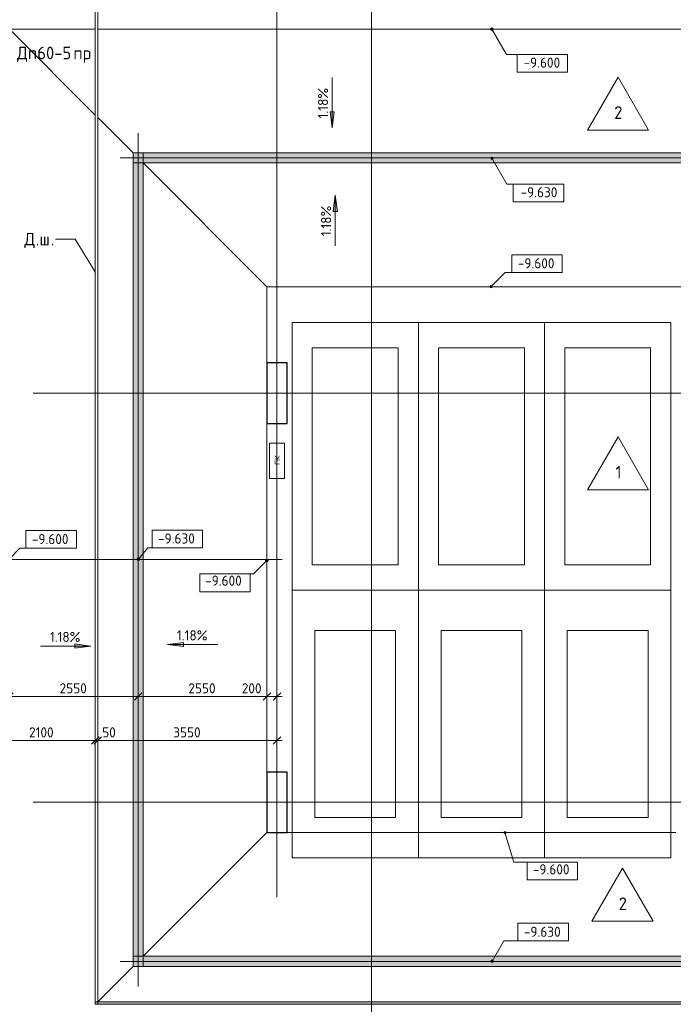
# Model space of a CAD drawing. Header units: millimetres. Extents: x 25887 to 100685, y -10965 to 131188.
# Tile 47 of 49: x 65704 to 78650, y 101400 to 120898. Entities that reach past the tile are written whole.
import ezdxf

# ---------------------------------------------------------------- set-up
doc = ezdxf.new("R2010")
doc.units = ezdxf.units.MM
for name, pattern in [('3_ Штрих_ 1 х 1 мм', [2, 1, -1]), ('4_ Штрихпунктир_ 10 х 2 мм', [14, 10, -2, 0, -2]), ('4_ Штрихпунктир_ 15 х 2 мм', [19, 15, -2, 0, -2])]:
    doc.linetypes.add(name, pattern=pattern)
for name, color, linetype, lineweight in [('A-ANNO-DIMS', 7, 'Continuous', 5), ('A-ANNO-DIMS-100', 7, 'Continuous', 5), ('A-ANNO-NOTE', 7, 'Continuous', 5), ('A-DETL', 7, 'Continuous', 25), ('A-DETL-GENF', 7, 'Continuous', 13), ('A-DETL-MBND', 7, 'Continuous', 25), ('A-DOOR-IDEN', 7, 'Continuous', 5), ('A-FLOR', 7, 'Continuous', 13), ('A-FLOR-IDEN', 7, 'Continuous', 5), ('A-GENM', 7, 'Continuous', 13), ('C-PRKG', 7, 'Continuous', 13), ('G-ANNO-DIMS', 7, 'Continuous', 5), ('G-ANNO-TEXT', 7, 'Continuous', 5), ('M-EQPM', 7, 'Continuous', 13), ('S-COLS', 7, 'Continuous', 25), ('S-GRID', 7, 'Continuous', 5)]:
    doc.layers.add(name, color=color, linetype=linetype, lineweight=lineweight)
doc.styles.add('GOST Common', font='GOST_Common.ttf', dxfattribs={"height": 100})
doc.styles.add('GOST Common_2', font='GOST_Common.ttf', dxfattribs={"height": 200})
doc.styles.add('GOST Common_3', font='GOST_Common.ttf', dxfattribs={"height": 250})
doc.dimstyles.new('2_мм', dxfattribs={"dimscale": 304.8, "dimtxt": 201.142999, "dimasz": 0.492126, "dimexe": 0.328084, "dimexo": 0.492126, "dimgap": 0, "dimtad": 1, "dimdec": 0, "dimdsep": 46, "dimtxsty": 'GOST Common_2', "dimblk1": 'OBLIQUE', "dimblk2": 'OBLIQUE', "dimsah": 1, "dimcen": 0.09, "dimdle": 0.328084, "dimadec": 5, "dimazin": 2, "dimtfac": 1, "dimtdec": 4, "dimtix": 1, "dimtmove": 1, "dimatfit": 3, "dimfxl": 1, "dimtvp": 1, "dimtolj": 1, "dimtzin": 0, "dimarcsym": 2})
doc.dimstyles.new('2_мм_1', dxfattribs={"dimscale": 304.8, "dimtxt": 201.142999, "dimasz": 0.492126, "dimexe": 0.328084, "dimexo": 0.492126, "dimgap": 0, "dimtad": 1, "dimdec": 0, "dimdsep": 46, "dimtxsty": 'GOST Common_2', "dimblk1": 'OBLIQUE', "dimblk2": 'OBLIQUE', "dimsah": 1, "dimcen": 0.09, "dimdle": 0.328084, "dimadec": 5, "dimazin": 2, "dimtfac": 1, "dimtdec": 4, "dimtix": 1, "dimtmove": 0, "dimatfit": 3, "dimfxl": 1, "dimtvp": 1, "dimtolj": 1, "dimtzin": 0, "dimarcsym": 2})

# ---------------------------------------------------------------- blocks, each defined once
blk = doc.blocks.new('АР_Машиноместо - 5300x2500_С-V23--02_Подвал_МП_часть Б')
at = {"layer": 'C-PRKG'}
for p, q in [((2500, 0), (0, 0)), ((0, 0), (0, -5300)), ((2500, 0), (2500, -5300)), ((400, -500), (400, -4800)), ((400, -500), (2100, -500)), ((2100, -500), (2100, -4800)), ((400, -4800), (2100, -4800)), ((2500, -5300), (0, -5300))]:
    blk.add_line(p, q, dxfattribs=at)
blk = doc.blocks.new('АР_Машиноместо - 4900x2400_М__5300х2500_-3113489--02_Подвал_МП_часть Б')
at = {"layer": 'C-PRKG'}
for p, q in [((2500, 5300), (0, 5300)), ((0, 0), (0, 5300)), ((2500, 0), (2500, 5300)), ((450, 4500), (2050, 4500)), ((450, 800), (450, 4500)), ((2050, 800), (2050, 4500)), ((450, 800), (2050, 800)), ((2500, 0), (0, 0))]:
    blk.add_line(p, q, dxfattribs=at)
blk = doc.blocks.new('АР_Машиноместо - 5300x2500_С-V21--02_Подвал_МП_часть Б')
at = {"layer": 'C-PRKG'}
for p, q in [((2500, 5300), (0, 5300)), ((0, 0), (0, 5300)), ((2500, 0), (2500, 5300)), ((400, 4800), (2100, 4800)), ((400, 500), (400, 4800)), ((2100, 500), (2100, 4800)), ((400, 500), (2100, 500)), ((2500, 0), (0, 0))]:
    blk.add_line(p, q, dxfattribs=at)
blk = doc.blocks.new('АР_Машиноместо - 4900x2400_М__5300х2500_-V22--02_Подвал_МП_часть Б')
at = {"layer": 'C-PRKG'}
for p, q in [((2500, 0), (0, 0)), ((0, 0), (0, -5300)), ((2500, 0), (2500, -5300)), ((450, -800), (450, -4500)), ((450, -800), (2050, -800)), ((2050, -800), (2050, -4500)), ((450, -4500), (2050, -4500)), ((2500, -5300), (0, -5300))]:
    blk.add_line(p, q, dxfattribs=at)
blk = doc.blocks.new('АР_Лоток - 200х100h_ЛВ1-7189167--02_Подвал_МП_часть Б')
at = {"layer": 'M-EQPM', "true_color": 0xdddddd}
blk.add_hatch(color=254, dxfattribs=at).paths.add_polyline_path([(20940, -100), (20940, 100), (0, 100), (0, -100), (7193.96384, -100)])
at = {"layer": 'M-EQPM'}
blk.add_line((200, 100), (0, 100), dxfattribs=at)
blk = doc.blocks.new('АР_Лоток - 200х100h_ЛВ1-7189168--02_Подвал_МП_часть Б')
at = {"layer": 'M-EQPM', "true_color": 0xdddddd}
blk.add_hatch(color=254, dxfattribs=at).paths.add_polyline_path([(0, 100), (0, -100), (16110, -100), (16110, 100), (200, 100)])
at = {"layer": 'M-EQPM'}
for p, q in [((0, -100), (200, -100)), ((15910, -100), (16110, -100))]:
    blk.add_line(p, q, dxfattribs=at)
blk = doc.blocks.new('АР_Лоток - 200х100h_ЛВ1-7189169--02_Подвал_МП_часть Б')
at = {"layer": 'M-EQPM', "true_color": 0xdddddd}
blk.add_hatch(color=254, dxfattribs=at).paths.add_polyline_path([(20940, -100), (20940, 100), (0, 100), (0, -100), (14844, -100)])
at = {"layer": 'M-EQPM'}
blk.add_line((0, -100), (200, -100), dxfattribs=at)
blk = doc.blocks.new('АР_Канал вертикальный прямоугольный - ПК-V47--02_Подвал_МП_часть Б')
at = {"layer": 'A-DETL-GENF', "linetype": '3_ Штрих_ 1 х 1 мм'}
for p, q in [((350, 150), (-350, 150)), ((-350, 150), (-350, -150)), ((350, -150), (350, 150)), ((-350, -150), (350, -150))]:
    blk.add_line(p, q, dxfattribs=at)
at = {"layer": 'M-EQPM'}
for p, q in [((-350, -150), (-350, 150)), ((-350, 150), (350, 150)), ((350, 150), (350, -150)), ((350, -150), (-350, -150))]:
    blk.add_line(p, q, dxfattribs=at)
blk = doc.blocks.new('АР-Заполнение деф_ шва - Д_ш_-4426293--02_Подвал_МП_часть Б')
at = {"layer": 'A-DETL-MBND', "lineweight": 13, "true_color": 0x808080}
for points in [[(75144, 101400), (88890, 101400), (88890, 101450), (67200, 101450), (67200, 101400), (67494, 101400)], [(88890, 101400), (88890, 101400), (75144, 101400)]]:
    blk.add_hatch(color=8, dxfattribs=at).paths.add_polyline_path(points)
at = {"layer": 'A-DETL-MBND', "lineweight": 13}
for p, q in [((88890, 101450), (67200, 101450)), ((67200, 101450), (67200, 101400)), ((67200, 101400), (88890, 101400)), ((88890, 101400), (67200, 101400)), ((67200, 101400), (67200, 101400))]:
    blk.add_line(p, q, dxfattribs=at)
blk = doc.blocks.new('АР-Заполнение деф_ шва - Д_ш_-4425143--02_Подвал_МП_часть Б')
at = {"layer": 'A-GENM'}
for p, q in [((0, 25), (24910, 25)), ((0, -25), (24910, -25))]:
    blk.add_line(p, q, dxfattribs=at)
blk = doc.blocks.new('DIMBLOCK30--02_Подвал_МП_часть Б')
at = {"layer": 'A-ANNO-DIMS-100', "lineweight": 25}
for p, q in [((65500, 107496), (65425, 107421)), ((65500, 107496), (65575, 107571)), ((68050, 107496), (67975, 107421)), ((68050, 107496), (68125, 107571))]:
    blk.add_line(p, q, dxfattribs=at)
at = {"layer": 'A-ANNO-DIMS-100'}
for p, q in [((65500, 107452), (65500, 107596)), ((65500, 107496), (68050, 107496)), ((65500, 107496), (65500, 107452)), ((68050, 107452), (68050, 107596)), ((68050, 107496), (68050, 107452))]:
    blk.add_line(p, q, dxfattribs=at)
at = {"layer": 'A-ANNO-DIMS-100', "color": 0, "insert": (66495, 107757), "char_height": 200, "width": 670.93, "attachment_point": 1, "line_spacing_factor": 1.022761, "style": 'GOST Common_2'}
blk.add_mtext('2550', dxfattribs=at)
blk = doc.blocks.new('_Oblique')
at = {"color": 0, "linetype": 'ByBlock', "lineweight": -2}
blk.add_line((-0.5, -0.5), (0.5, 0.5), dxfattribs=at)
blk = doc.blocks.new('DIMBLOCK31--02_Подвал_МП_часть Б')
at = {"layer": 'A-ANNO-DIMS-100', "lineweight": 25}
for p, q in [((68050, 107496), (67975, 107421)), ((68050, 107496), (68125, 107571)), ((70600, 107496), (70525, 107421)), ((70600, 107496), (70675, 107571))]:
    blk.add_line(p, q, dxfattribs=at)
at = {"layer": 'A-ANNO-DIMS-100'}
for p, q in [((68050, 107452), (68050, 107596)), ((68050, 107496), (70600, 107496)), ((68050, 107496), (68050, 107452)), ((70600, 107452), (70600, 107596)), ((70600, 107496), (70600, 107452))]:
    blk.add_line(p, q, dxfattribs=at)
at = {"layer": 'A-ANNO-DIMS-100', "color": 0, "insert": (69045, 107757), "char_height": 200, "width": 670.93, "attachment_point": 1, "line_spacing_factor": 1.022761, "style": 'GOST Common_2'}
blk.add_mtext('2550', dxfattribs=at)
blk = doc.blocks.new('DIMBLOCK32--02_Подвал_МП_часть Б')
at = {"layer": 'A-ANNO-DIMS-100'}
for p, q in [((70103, 107496), (70622, 107496)), ((70600, 107452), (70600, 107596)), ((70600, 107496), (70900, 107496)), ((70600, 107496), (70600, 107452)), ((70622, 107496), (70700, 107496)), ((70800, 107452), (70800, 107596)), ((70800, 107496), (70800, 107452))]:
    blk.add_line(p, q, dxfattribs=at)
at = {"layer": 'A-ANNO-DIMS-100', "lineweight": 25}
for p, q in [((70600, 107496), (70525, 107421)), ((70600, 107496), (70675, 107571)), ((70800, 107496), (70725, 107421)), ((70800, 107496), (70875, 107571))]:
    blk.add_line(p, q, dxfattribs=at)
at = {"layer": 'A-ANNO-DIMS-100', "color": 0, "insert": (70103, 107757), "char_height": 200, "width": 503.2, "attachment_point": 1, "line_spacing_factor": 1.022761, "style": 'GOST Common_2'}
blk.add_mtext('200', dxfattribs=at)
blk = doc.blocks.new('DIMBLOCK62--02_Подвал_МП_часть Б')
at = {"layer": 'A-ANNO-DIMS-100'}
for p, q in [((65100, 106580), (65100, 106724)), ((67200, 106580), (67200, 106724)), ((65000, 106624), (67200, 106624)), ((65100, 106624), (65100, 106580)), ((67200, 106624), (67200, 106580))]:
    blk.add_line(p, q, dxfattribs=at)
at = {"layer": 'A-ANNO-DIMS-100', "lineweight": 25}
for p, q in [((65100, 106624), (65175, 106699)), ((67200, 106624), (67275, 106699)), ((65100, 106624), (65025, 106549)), ((67200, 106624), (67125, 106549))]:
    blk.add_line(p, q, dxfattribs=at)
at = {"layer": 'A-ANNO-DIMS-100', "color": 0, "insert": (65889, 106885), "char_height": 200, "width": 625.93, "attachment_point": 1, "line_spacing_factor": 1.022761, "style": 'GOST Common_2'}
blk.add_mtext('2100', dxfattribs=at)
blk = doc.blocks.new('DIMBLOCK63--02_Подвал_МП_часть Б')
at = {"layer": 'A-ANNO-DIMS-100'}
for p, q in [((67200, 106580), (67200, 106724)), ((67250, 106580), (67250, 106724)), ((67200, 106624), (67250, 106624)), ((67200, 106624), (67200, 106580)), ((67238, 106624), (67225, 106624)), ((67617, 106624), (67238, 106624)), ((67250, 106624), (67250, 106580))]:
    blk.add_line(p, q, dxfattribs=at)
at = {"layer": 'A-ANNO-DIMS-100', "lineweight": 25}
for p, q in [((67200, 106624), (67275, 106699)), ((67250, 106624), (67325, 106699)), ((67200, 106624), (67125, 106549)), ((67250, 106624), (67175, 106549))]:
    blk.add_line(p, q, dxfattribs=at)
at = {"layer": 'A-ANNO-DIMS-100', "color": 0, "insert": (67338, 106885), "char_height": 200, "width": 335.47, "attachment_point": 1, "line_spacing_factor": 1.022761, "style": 'GOST Common_2'}
blk.add_mtext('50', dxfattribs=at)
blk = doc.blocks.new('DIMBLOCK64--02_Подвал_МП_часть Б')
at = {"layer": 'A-ANNO-DIMS-100'}
for p, q in [((67250, 106580), (67250, 106724)), ((70800, 106580), (70800, 106724)), ((67250, 106624), (70900, 106624)), ((67250, 106624), (67250, 106580)), ((70800, 106624), (70800, 106580))]:
    blk.add_line(p, q, dxfattribs=at)
at = {"layer": 'A-ANNO-DIMS-100', "lineweight": 25}
for p, q in [((67250, 106624), (67325, 106699)), ((70800, 106624), (70875, 106699)), ((67250, 106624), (67175, 106549)), ((70800, 106624), (70725, 106549))]:
    blk.add_line(p, q, dxfattribs=at)
at = {"layer": 'A-ANNO-DIMS-100', "color": 0, "insert": (68745, 106885), "char_height": 200, "width": 670.93, "attachment_point": 1, "line_spacing_factor": 1.022761, "style": 'GOST Common_2'}
blk.add_mtext('3550', dxfattribs=at)
blk = doc.blocks.new('Высотные отметки - Frame_2-749557--02_Подвал_МП_часть Б')
at = {"layer": 'G-ANNO-DIMS'}
for p, q in [((-5, 3.5), (-5, 0)), ((5, 3.5), (-5, 3.5)), ((5, 0), (5, 3.5)), ((-5, 0), (5, 0))]:
    blk.add_line(p, q, dxfattribs=at)
blk = doc.blocks.new('Марка полов - Марка полов-4106608--02_Подвал_МП_часть Б')
at = {"layer": 'A-FLOR-IDEN'}
for p, q in [((0, 7), (-6.06, -3.5)), ((6.06, -3.5), (0, 7)), ((-6.06, -3.5), (6.06, -3.5))]:
    blk.add_line(p, q, dxfattribs=at)

msp = doc.modelspace()

# ---------------------------------------------------------------- hatches: boundary and pattern name
at = {"layer": 'G-ANNO-DIMS'}
h = msp.add_hatch(color=256, dxfattribs=at)
edge = h.paths.add_edge_path()
edge.add_arc((75054.252037, 120710), 25, 0, 360)
for points in [[(71893.460309, 118753.48642), (71935.259977, 119070.98642), (71851.660641, 119070.98642)], [(71954.077649, 117419.532705), (71912.277981, 117102.032705), (71995.877317, 117102.032705)], [(67113.425037, 108493.754495), (66795.925037, 108535.554163), (66795.925037, 108451.954827)], [(68629.230773, 108524.063165), (68946.730773, 108482.263497), (68946.730773, 108565.862833)]]:
    msp.add_hatch(color=256, dxfattribs=at).paths.add_polyline_path(points)
h = msp.add_hatch(color=256, dxfattribs=at)
edge = h.paths.add_edge_path()
edge.add_arc((75058.471783, 118153.046162), 25, 0, 360)
h = msp.add_hatch(color=256, dxfattribs=at)
edge = h.paths.add_edge_path()
edge.add_arc((75038.603865, 115610), 25, 0, 360)
h = msp.add_hatch(color=256, dxfattribs=at)
edge = h.paths.add_edge_path()
edge.add_arc((68056.252891, 110214.229127), 25, 0, 360)
h = msp.add_hatch(color=256, dxfattribs=at)
edge = h.paths.add_edge_path()
edge.add_arc((70600, 110189.479527), 25, 0, 360)
h = msp.add_hatch(color=256, dxfattribs=at)
edge = h.paths.add_edge_path()
edge.add_arc((75314.944101, 104800), 25, 0, 360)
h = msp.add_hatch(color=256, dxfattribs=at)
edge = h.paths.add_edge_path()
edge.add_arc((75062.109631, 102253.300567), 25, 0, 360)

# ---------------------------------------------------------------- linework, layer by layer
at = {"layer": 'A-DETL', "linetype": '4_ Штрихпунктир_ 15 х 2 мм', "lineweight": 5}
for p, q in [((68050, 101750), (68050, 118650)), ((88890, 118160), (67690, 118160)), ((65500, 110205), (70900, 110205)), ((88890, 102250), (67690, 102250))]:
    msp.add_line(p, q, dxfattribs=at)
at = {"layer": 'A-FLOR'}
for p, q in [((67200, 101450.058819), (67200, 126310)), ((67250, 126310), (67250, 101450.058819)), ((65220, 120710), (67200, 120710)), ((67200, 119010), (65500, 120710)), ((67250, 120710), (88890, 120710)), ((67950, 118260), (67250, 118960)), ((67950, 102150), (67950, 118260)), ((67950, 118260), (88890, 118260)), ((70600, 115610), (68150, 118060)), ((68150, 118060), (68150, 102350)), ((88890, 118060), (68150, 118060)), ((70600, 115610), (70600, 114100)), ((88890, 115610), (70600, 115610)), ((70600, 112900), (70600, 106000)), ((70600, 104800), (68150, 102350)), ((71000, 104800), (78700, 104800)), ((68150, 102350), (88890, 102350)), ((67250.058819, 101450.058819), (67950, 102150)), ((88890, 102150), (67950, 102150))]:
    msp.add_line(p, q, dxfattribs=at)
at = {"layer": 'G-ANNO-DIMS'}
for p, q in [((75054.252037, 120710), (75343.816406, 120208.459802)), ((75343.816406, 120208.459802), (76056.324954, 120208.459802)), ((71893.460309, 119753.48642), (71893.460309, 118753.48642)), ((71935.259977, 119070.98642), (71851.660641, 119070.98642)), ((71851.660641, 119070.98642), (71893.460309, 118753.48642)), ((71893.460309, 118753.48642), (71935.259977, 119070.98642)), ((75058.471783, 118153.046162), (75355.044962, 117639.366346)), ((75355.044962, 117639.366346), (75980.34266, 117639.366346)), ((71954.077649, 117419.532705), (71912.277981, 117102.032705)), ((71995.877317, 117102.032705), (71954.077649, 117419.532705)), ((71954.077649, 116419.532705), (71954.077649, 117419.532705)), ((71912.277981, 117102.032705), (71995.877317, 117102.032705)), ((75038.603865, 115610), (75321.688209, 115893.084345)), ((75321.688209, 115893.084345), (75951.770634, 115893.084345)), ((65500, 110222.67598), (65707.773292, 110430.449273)), ((65707.773292, 110430.449273), (66326.615112, 110430.449273)), ((68056.252891, 110214.229127), (68241.920224, 110442.24164)), ((68241.920224, 110442.24164), (68824.980793, 110442.24164)), ((70600, 110189.479527), (70331.689139, 109921.168666)), ((70331.689139, 109921.168666), (69769.001683, 109921.168666)), ((66113.425037, 108493.754495), (67113.425037, 108493.754495)), ((67113.425037, 108493.754495), (66795.925037, 108535.554163)), ((66795.925037, 108535.554163), (66795.925037, 108451.954827)), ((66795.925037, 108451.954827), (67113.425037, 108493.754495)), ((68946.730773, 108565.862833), (68629.230773, 108524.063165)), ((68629.230773, 108524.063165), (68946.730773, 108482.263497)), ((69629.230773, 108524.063165), (68629.230773, 108524.063165)), ((68946.730773, 108482.263497), (68946.730773, 108565.862833)), ((75314.944101, 104800), (75493.000095, 104213.911549)), ((75493.000095, 104213.911549), (76253.563784, 104213.911549)), ((75062.109631, 102253.300567), (75293.782194, 102654.569216)), ((75293.782194, 102654.569216), (76071.716931, 102654.569216))]:
    msp.add_line(p, q, dxfattribs=at)
for centre in [(75054.252037, 120710), (75058.471783, 118153.046162), (75038.603865, 115610), (68056.252891, 110214.229127), (70600, 110189.479527), (75314.944101, 104800), (75062.109631, 102253.300567)]:
    msp.add_circle(centre, 25, dxfattribs=at)
at = {"layer": 'G-ANNO-TEXT'}
for p, q in [((66422.676398, 116551.337382), (66415.988898, 116551.337382)), ((66800.144055, 116551.337382), (66422.676398, 116551.337382)), ((67203.207439, 115888.074192), (66800.144055, 116551.337382))]:
    msp.add_line(p, q, dxfattribs=at)
at = {"layer": 'S-COLS'}
for p, q in [((71000, 114100), (70600, 114100)), ((70600, 114100), (70600, 112900)), ((71000, 112900), (71000, 114100)), ((70600, 112900), (71000, 112900)), ((71000, 106000), (70600, 106000)), ((70600, 106000), (70600, 104800)), ((71000, 104800), (71000, 106000)), ((70600, 104800), (71000, 104800))]:
    msp.add_line(p, q, dxfattribs=at)
at = {"layer": 'S-GRID', "linetype": '4_ Штрихпунктир_ 10 х 2 мм'}
for p, q in [((72670, 80104.964717), (72670, 130172)), ((70800, 103519.533888), (70800, 128910)), ((91551.922019, 113500), (65971.051649, 113500)), ((91551.922019, 105400), (65971.051649, 105400))]:
    msp.add_line(p, q, dxfattribs=at)

# ---------------------------------------------------------------- block references
at = {"layer": 'A-FLOR-IDEN', "xscale": 99.99999999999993, "yscale": 99.99999999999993, "zscale": 99.99999999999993}
for p in [(77555.667623, 119061.99916), (77555.667623, 111940.023442), (77644.79155, 103394.414727)]:
    msp.add_blockref('Марка полов - Марка полов-4106608--02_Подвал_МП_часть Б', p, dxfattribs=at)
at = {"layer": 'A-GENM', "rotation": 270}
msp.add_blockref('АР-Заполнение деф_ шва - Д_ш_-4425143--02_Подвал_МП_часть Б', (67225, 126310), dxfattribs=at)
at = {"layer": 'A-GENM'}
msp.add_blockref('АР-Заполнение деф_ шва - Д_ш_-4426293--02_Подвал_МП_часть Б', (0, 0), dxfattribs=at)
at = {"layer": 'C-PRKG', "rotation": 180}
for name, p in [('АР_Машиноместо - 5300x2500_С-V21--02_Подвал_МП_часть Б', (73600, 114900)), ('АР_Машиноместо - 5300x2500_С-V21--02_Подвал_МП_часть Б', (78600, 114900)), ('АР_Машиноместо - 4900x2400_М__5300х2500_-V22--02_Подвал_МП_часть Б', (73600, 104300)), ('АР_Машиноместо - 4900x2400_М__5300х2500_-V22--02_Подвал_МП_часть Б', (78600, 104300))]:
    msp.add_blockref(name, p, dxfattribs=at)
at = {"layer": 'C-PRKG'}
for name, p in [('АР_Машиноместо - 5300x2500_С-V23--02_Подвал_МП_часть Б', (73600, 114900)), ('АР_Машиноместо - 4900x2400_М__5300х2500_-3113489--02_Подвал_МП_часть Б', (73600, 104300))]:
    msp.add_blockref(name, p, dxfattribs=at)
at = {"layer": 'G-ANNO-DIMS', "xscale": 99.99999999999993, "yscale": 99.99999999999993, "zscale": 99.99999999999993, "rotation": 180}
for p in [(76056.324954, 120208.459802), (75980.34266, 117639.366346), (76253.563784, 104213.911549)]:
    msp.add_blockref('Высотные отметки - Frame_2-749557--02_Подвал_МП_часть Б', p, dxfattribs=at)
at = {"layer": 'G-ANNO-DIMS', "extrusion": (0, 0, -1), "xscale": 99.99999999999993, "yscale": 99.99999999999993, "zscale": 99.99999999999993}
for p in [(-75951.770634, 115893.084345), (-66326.615112, 110430.449273), (-68824.980793, 110442.24164), (-76071.716931, 102654.569216)]:
    msp.add_blockref('Высотные отметки - Frame_2-749557--02_Подвал_МП_часть Б', p, dxfattribs=at)
at = {"layer": 'G-ANNO-DIMS', "extrusion": (0, 0, -1), "xscale": 99.99999999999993, "yscale": 99.99999999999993, "zscale": 99.99999999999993, "rotation": 180}
msp.add_blockref('Высотные отметки - Frame_2-749557--02_Подвал_МП_часть Б', (-69769.001683, 109921.168666), dxfattribs=at)
at = {"layer": 'M-EQPM', "rotation": 90}
for name, p in [('АР_Лоток - 200х100h_ЛВ1-7189168--02_Подвал_МП_часть Б', (68050, 102150)), ('АР_Канал вертикальный прямоугольный - ПК-V47--02_Подвал_МП_часть Б', (70800, 112160))]:
    msp.add_blockref(name, p, dxfattribs=at)
at = {"layer": 'M-EQPM'}
for name, p in [('АР_Лоток - 200х100h_ЛВ1-7189169--02_Подвал_МП_часть Б', (67950, 118160)), ('АР_Лоток - 200х100h_ЛВ1-7189167--02_Подвал_МП_часть Б', (67950, 102250))]:
    msp.add_blockref(name, p, dxfattribs=at)

# ---------------------------------------------------------------- texts
at = {"layer": 'A-ANNO-NOTE', "insert": (70756.390264, 112082.406744), "char_height": 100, "width": 192.405, "attachment_point": 1, "rotation": 90, "style": 'GOST Common'}
msp.add_mtext('ПК', dxfattribs=at)
at = {"layer": 'A-DOOR-IDEN', "char_height": 250, "attachment_point": 1, "style": 'GOST Common_3'}
for s, insert, width in [('Дп', (65648.632035, 120363.133619), 489.029375), ('60-5', (66052.121618, 120363.133619), 865.8225), ('пр', (66766.496618, 120363.133619), 432.91125)]:
    msp.add_mtext(s, dxfattribs=dict(at, insert=insert, width=width))
at = {"layer": 'A-FLOR-IDEN', "char_height": 250, "attachment_point": 1, "style": 'GOST Common_3'}
for s, insert, width in [('\\fGOST Common|b0|i0|c204|p34|;2', (77478.79134, 119184.060832), 216.455625), ('\\fGOST Common|b0|i0|c204|p34|;1', (77504.79134, 112062.085114), 152.320625), ('\\fGOST Common|b0|i0|c204|p34|;2', (77567.915267, 103516.476399), 216.455625)]:
    msp.add_mtext(s, dxfattribs=dict(at, insert=insert, width=width))
at = {"layer": 'G-ANNO-DIMS', "char_height": 200, "attachment_point": 1, "line_spacing_factor": 1.022761, "style": 'GOST Common_2'}
for s, insert, width in [('-9.600', (75682.537168, 120147.507301), 917.17566319), ('-9.630', (75624.101096, 117580.243718), 917.17566319), ('-9.600', (75569.614107, 116174.450006), 917.17566319), ('-9.600', (65944.458586, 110711.814934), 917.17566319), ('-9.630', (68442.824267, 110723.607301), 917.17566319), ('-9.600', (69375.671672, 109889.218177), 917.17566319), ('1.18%', (68818.477177, 108805.428825), 745.80863138), ('1.18%', (66302.67144, 108775.120155), 745.80863138), ('-9.600', (75868.255293, 104172.889782), 917.17566319), ('-9.630', (75689.560405, 102935.934877), 917.17566319)]:
    msp.add_mtext(s, dxfattribs=dict(at, insert=insert, width=width))
at = {"layer": 'G-ANNO-DIMS', "char_height": 200, "width": 745.80863138, "attachment_point": 1, "rotation": 90, "line_spacing_factor": 1.022761, "style": 'GOST Common_2'}
for insert in [(71612.094648, 118942.732824), (71672.711989, 116608.779109)]:
    msp.add_mtext('1.18%', dxfattribs=dict(at, insert=insert))
at = {"layer": 'G-ANNO-TEXT', "char_height": 250, "attachment_point": 1, "style": 'GOST Common_3'}
for s, insert, width in [('\\fGOST Common|b0|i0|c204|p34|;Д', (65795.676398, 116676.337382), 272.57375), ('\\fGOST Common|b0|i0|c204|p34|;ш', (66093.332648, 116676.337382), 272.57375), ('\\fGOST Common|b0|i0|c204|p34|;.', (66020.572232, 116676.337382), 88.185625), ('\\fGOST Common|b0|i0|c204|p34|;.', (66318.228482, 116676.337382), 88.185625)]:
    msp.add_mtext(s, dxfattribs=dict(at, insert=insert, width=width))

# ---------------------------------------------------------------- dimensions: what is measured, and where the dimension line sits
at = {"layer": 'A-ANNO-DIMS'}
for base, p1, p2, override, picture, middle in [((68050, 107496.123208), (65500, 107602.189225), (68050, 107602.189225), {"dimpost": '<>', "dimfxl": 2550}, 'DIMBLOCK30--02_Подвал_МП_часть Б', (66775, 107596.123208)), ((70600, 107496.123208), (68050, 107602.189225), (70600, 107602.189225), {"dimpost": '<>', "dimfxl": 2550}, 'DIMBLOCK31--02_Подвал_МП_часть Б', (69325, 107596.123208)), ((67200, 106623.715208), (65100, 106729.781225), (67200, 106729.781225), {"dimpost": '<>', "dimfxl": 2100}, 'DIMBLOCK62--02_Подвал_МП_часть Б', (66150, 106723.715208)), ((70800, 106623.715208), (67250, 106729.781225), (70800, 106729.781225), {"dimpost": '<>', "dimfxl": 3550}, 'DIMBLOCK64--02_Подвал_МП_часть Б', (69025, 106723.715208))]:
    dim = msp.add_linear_dim(base=base, p1=p1, p2=p2, dimstyle='2_мм_1', override=override, dxfattribs=at)
    dim.commit()
    dim.dimension.update_dxf_attribs({"geometry": picture, "text_midpoint": middle})
for base, p1, p2, override, picture, middle in [((70800, 107496.123208), (70600, 107602.189225), (70800, 107602.189225), {"dimpost": '<>', "dimfxl": 200}, 'DIMBLOCK32--02_Подвал_МП_часть Б', (70354.708545, 107624.155536)), ((67250, 106623.715208), (67200, 106729.781225), (67250, 106729.781225), {"dimpost": '<>', "dimfxl": 50}, 'DIMBLOCK63--02_Подвал_МП_часть Б', (67505.552892, 106751.747535))]:
    dim = msp.add_linear_dim(base=base, p1=p1, p2=p2, dimstyle='2_мм', override=override, dxfattribs=at)
    dim.commit()
    dim.dimension.update_dxf_attribs({"geometry": picture, "text_midpoint": middle, "dimtype": 160})

doc.saveas('drawing.dxf')
